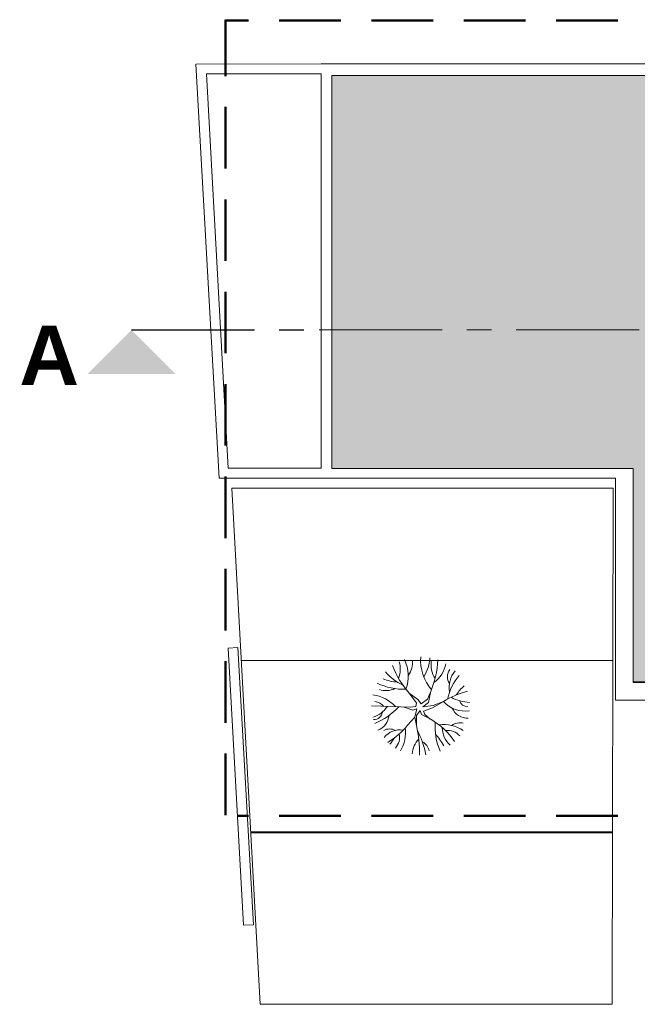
# Model space of a CAD drawing. Extents: x -45086 to 279774, y -60645 to -24658.
# Tile 30 of 35: x 20723 to 21977, y -60645 to -58647. Entities that reach past the tile are written whole.
import ezdxf

# ---------------------------------------------------------------- set-up
doc = ezdxf.new("R2010")
doc.units = 0
doc.header["$LTSCALE"] = 0.1
doc.header["$MEASUREMENT"] = 0
doc.linetypes.add('AXESx2', pattern=[4, 2.5, -0.5, 0.5, -0.5])
doc.linetypes.add('CACHE2', pattern=[0.1875, 0.125, -0.0625])
doc.layers.get('0').update_dxf_attribs({"lineweight": 9})
doc.layers.add('Aucune', color=7, linetype='Continuous', lineweight=9)
doc.styles.add('STYLE_GENERE_6', font='arialbd.ttf')

msp = doc.modelspace()

# ---------------------------------------------------------------- hatches: boundary and pattern name
h = msp.add_hatch(color=9)
h.dxf.hatch_style = 1
h.paths.add_polyline_path([(23009.097, -58759.512), (21356.969, -58759.512), (21356.969, -59557.295), (21968.716, -59557.295), (21968.716, -59990.789), (23025.204, -59990.789), (23025.204, -59587.258), (23025.198, -58781.029)])
h.paths.add_polyline_path([(23148.198, -58759.512), (23098.532, -58759.512), (23030.198, -58784.234), (23030.198, -58915.055), (23148.198, -58915.055)])
h.paths.add_polyline_path([(23068.236, -58759.512), (23015.43, -58759.512), (23026.56, -58774.368)])
h.paths.add_polyline_path([(23148.198, -58920.055), (23030.198, -58920.055), (23030.198, -59048.055), (23148.198, -59048.055)])
h.paths.add_polyline_path([(23148.198, -59053.055), (23030.198, -59053.055), (23030.198, -59181.055), (23148.198, -59181.055)])
h.paths.add_polyline_path([(23148.198, -59186.055), (23030.198, -59186.055), (23030.198, -59314.055), (23148.198, -59314.055)])
h.paths.add_polyline_path([(23148.198, -59319.055), (23030.198, -59319.055), (23030.198, -59447.055), (23148.198, -59447.055)])
h.paths.add_polyline_path([(23148.198, -59452.055), (23030.198, -59452.055), (23030.198, -59580.055), (23148.198, -59580.055)])
h.paths.add_polyline_path([(23148.204, -59592.718), (23030.204, -59592.718), (23030.206, -59720.232), (23148.204, -59720.232)])
h.paths.add_polyline_path([(23148.204, -59725.716), (23030.207, -59725.716), (23030.209, -59853.232), (23148.204, -59853.232)])
h.paths.add_polyline_path([(23148.204, -59858.716), (23030.209, -59858.716), (23030.211, -59986.232), (23148.204, -59986.232)])

# ---------------------------------------------------------------- linework, layer by layer
at = {"color": 0, "linetype": 'CACHE2', "lineweight": 50, "ltscale": 10000}
msp.add_line((21140.589, -60261.211), (21140.589, -58646.502), dxfattribs=at)
at = {"linetype": 'CACHE2', "lineweight": 50, "ltscale": 10000}
for p, q in [((24750.007, -58648.318), (21140.589, -58648.318)), ((24750.007, -60263.027), (21165.074, -60263.027))]:
    msp.add_line(p, q, dxfattribs=at)
at = {"color": 253, "linetype": 'Continuous', "lineweight": 20}
for p, q in [((21127.779, -59577.189), (21080.763, -58736.62)), ((21080.992, -58736.62), (21335.029, -58736.435)), ((21335.029, -58736.435), (21335.029, -58736.639)), ((21101.91, -58756.406), (21146.319, -59557.189)), ((21102.077, -58756.406), (21335.029, -58756.406)), ((21335.029, -58756.406), (21335.029, -59557.189)), ((21356.969, -58759.512), (21356.969, -59557.295)), ((23068.236, -58759.512), (21356.969, -58759.512)), ((21356.969, -58759.512), (21356.969, -59557.295)), ((21146.319, -59557.189), (21335.029, -59557.189)), ((21356.969, -59557.295), (21968.716, -59557.295)), ((21356.969, -59557.295), (21968.716, -59557.295)), ((21968.716, -59557.295), (21968.716, -59990.789)), ((21968.716, -59557.295), (21968.716, -59992.282)), ((21127.779, -59577.189), (21932.903, -59577.189)), ((21932.903, -59577.189), (21932.903, -60027.66)), ((21153.552, -59597.384), (21928.107, -59597.196)), ((21211.419, -60645.31), (21153.552, -59597.384)), ((21928.107, -59597.196), (21925.817, -60645.31)), ((21172.885, -59947.385), (21926.947, -59947.197)), ((21968.716, -59990.789), (23153.204, -59990.789)), ((21968.716, -59992.282), (23025.204, -59992.282)), ((21531.145, -60026.563), (21513.994, -60013.379)), ((21528.539, -60033.513), (21513.994, -60013.379)), ((21550.959, -60026.18), (21556.726, -60013.075)), ((21553.166, -60032.827), (21556.921, -60011.996)), ((21437.478, -60039.594), (21516.377, -60042.2)), ((21503.389, -60041.771), (21521.589, -60048.281)), ((21516.377, -60042.2), (21527.67, -60040.463)), ((21527.67, -60040.463), (21528.539, -60033.513)), ((21531.145, -60026.563), (21538.095, -60035.251)), ((21538.095, -60035.251), (21550.959, -60026.18)), ((21553.166, -60032.827), (21541.57, -60041.332)), ((21541.57, -60041.332), (21562.913, -60038.627)), ((21561.268, -60043.432), (21543.122, -60050.18)), ((21583.558, -60030.611), (21561.268, -60043.432)), ((21562.913, -60038.627), (21583.558, -60030.611)), ((21932.903, -60027.66), (23152.293, -60027.66)), ((21510.419, -60078.86), (21525.064, -60062.181)), ((21521.589, -60048.281), (21529.665, -60045.747)), ((21525.064, -60062.181), (21529.665, -60045.747)), ((21525.064, -60062.181), (21528.441, -60079.51)), ((21528.946, -60059.087), (21528.441, -60079.51)), ((21536.165, -60048.827), (21528.946, -60059.087)), ((21538.879, -60056.831), (21536.165, -60048.827)), ((21538.879, -60056.831), (21557.613, -60066.685)), ((21543.122, -60050.18), (21545.882, -60056.729)), ((21556.643, -60066.175), (21545.882, -60056.729)), ((21926.947, -60295.189), (21191.559, -60295.189)), ((21926.578, -60297.305), (21192.213, -60297.31)), ((21925.817, -60645.31), (21211.419, -60645.31))]:
    msp.add_line(p, q, dxfattribs=at)
at = {"color": 253, "linetype": 'Continuous'}
for p, q in [((21335.029, -58736.435), (23132.976, -58736.435)), ((21165.911, -59921.3), (21145.942, -59922.422)), ((21145.942, -59922.422), (21177.541, -60484.973)), ((21197.509, -60483.851), (21165.911, -59921.3)), ((21177.541, -60484.973), (21197.509, -60483.851))]:
    msp.add_line(p, q, dxfattribs=at)
at = {"linetype": 'AXESx2', "lineweight": 30, "ltscale": 1000}
msp.add_line((20949.877, -59276.176), (21331.191, -59276.176), dxfattribs=at)
at = {"linetype": 'AXESx2', "ltscale": 1000}
msp.add_line((21331.191, -59276.176), (24413.327, -59276.176), dxfattribs=at)
at = {"color": 253, "linetype": 'Continuous', "lineweight": 20}
for centre, radius, start, end in [((21633.525, -59945.548), 96.467, 176.611408, 219.455724), ((21479.372, -59938.228), 76.642, 326.791628, 357.465845), ((21632.202, -59903.7), 161.253, 199.56904, 222.85653), ((21446.002, -59964.869), 49.829, 337.868009, 17.453873), ((21438.453, -59979.166), 73.795, 338.923091, 27.14338), ((21477.489, -59951.293), 43.427, 323.119809, 6.315533), ((21380.269, -59936.201), 192.225, 336.777683, 357.021028), ((21617.439, -59954.274), 59.175, 173.39519, 210.401972), ((21526.198, -59940.943), 63.749, 306.563673, 348.107827), ((21548.127, -59900.189), 108.113, 220.293261, 244.184107), ((21618.021, -59980.232), 26.322, 146.070738, 212.39629), ((21700.061, -60048.756), 110.51, 139.974867, 167.925168), ((21650.082, -60002.1), 54.838, 141.882458, 189.800424), ((21503.184, -59880.211), 125.562, 244.344898, 271.883503), ((21493.149, -59903.687), 87.313, 248.266723, 267.927431), ((21694.255, -60074.799), 102.467, 132.047971, 145.862178), ((21427.354, -60098.214), 82.362, 43.784597, 81.092477), ((21466.503, -59965.277), 43.226, 252.334027, 295.090602), ((21673.271, -60173.215), 168.478, 104.035905, 122.174323), ((21638.413, -59953.373), 78.992, 240.196766, 268.765285), ((21425.486, -60011.735), 52.677, 286.114364, 326.704981), ((21386.454, -59939.927), 147.114, 293.061414, 316.375102), ((21441.475, -60055.977), 25.492, 37.686163, 83.32079), ((21627.241, -59991.291), 58.773, 221.99057, 279.062438), ((21632.561, -60029.871), 34.448, 204.10058, 272.17431), ((21632.597, -60023.523), 17.53, 198.598975, 270.670918), ((21441.839, -60049.751), 17.672, 268.697145, 352.429309), ((21437.854, -60055.735), 35.289, 290.844507, 354.869852), ((21385.695, -59975.959), 161.693, 301.602973, 320.476228), ((21298.332, -60133.837), 236.435, 358.673421, 13.28387), ((21487.805, -60190.128), 141.814, 33.521104, 60.511283), ((21688.935, -60082.512), 122.485, 175.26338, 203.451251), ((21583.429, -60148.96), 71.744, 55.961949, 97.262515), ((21629.531, -60083.442), 48.498, 179.791236, 227.909818), ((21616.437, -60098.474), 24.62, 73.392398, 129.128815), ((21474.194, -60111.46), 25.124, 62.321671, 118.115907), ((21495.606, -60130.893), 42.806, 81.728528, 139.999247), ((21462.815, -60103.377), 31.569, 316.652268, 12.804303), ((21439.582, -60094.663), 66.86, 327.638179, 8.842102), ((21396.271, -60163.486), 153.278, 9.26545, 28.78759), ((21442.319, -60203.694), 164.513, 30.462511, 40.576833), ((21591.475, -60123.975), 34.614, 43.622837, 96.111567), ((21424.868, -60073.758), 66.134, 318.84319, 331.84536), ((21573.274, -60142.021), 53.587, 138.439483, 174.734601), ((21527.963, -60136.347), 27.083, 12.264604, 61.646842)]:
    msp.add_arc(centre, radius, start, end, dxfattribs=at)
at = {"layer": 'Aucune', "color": 7, "linetype": 'Continuous', "lineweight": 15}
msp.add_solid([(20860.021, -59366.032), (21039.733, -59366.032), (20949.877, -59276.176)], dxfattribs=at)

# ---------------------------------------------------------------- texts
at = {"layer": 'Aucune', "color": 7, "linetype": 'Continuous', "lineweight": 50, "insert": (20722.132, -59267.802), "char_height": 120, "attachment_point": 1, "line_spacing_factor": 0.975772, "style": 'STYLE_GENERE_6'}
msp.add_mtext('A', dxfattribs=at)

doc.saveas('drawing.dxf')
